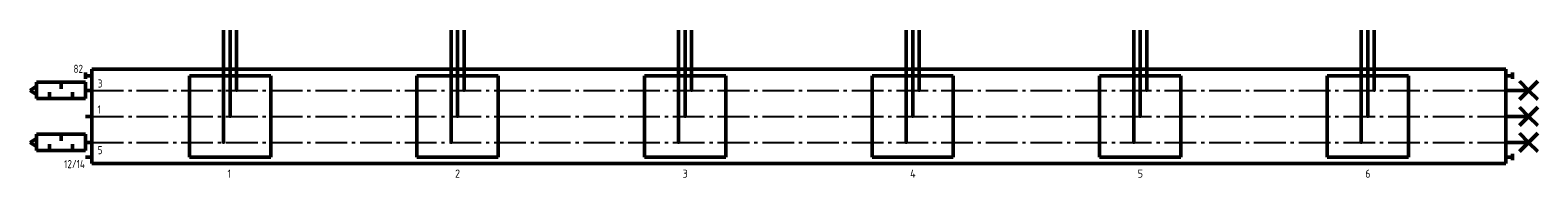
# Model space of a CAD drawing. Header units: millimetres. Extents: x -17 to 447, y -19 to 26.
import ezdxf

# ---------------------------------------------------------------- set-up
doc = ezdxf.new("R2010")
doc.units = ezdxf.units.MM
doc.linetypes.add('AM_DIN_G_W050', pattern=[13.75, 9.75, -1.5, 1, -1.5])
doc.layers.get('0').update_dxf_attribs({"linetype": 'CONTINUOUS'})
for name, color, linetype, lineweight in [('AM_0', 7, 'CONTINUOUS', 50), ('AM_4', 3, 'CONTINUOUS', 25), ('AM_7', 4, 'AM_DIN_G_W050', 25)]:
    doc.layers.add(name, color=color, linetype=linetype, lineweight=lineweight)
doc.styles.get("Standard").update_dxf_attribs({"font": 'ISOCP.SHX', "width": 0.9})

# ---------------------------------------------------------------- blocks, each defined once
blk = doc.blocks.new('h8180')
at = {"linetype": 'Continuous'}
for p, q in [((-17, 1.25), (-19, 0)), ((-19, 0), (-17, -1.25)), ((-17, 2.5), (-17, -2.5)), ((-2, 2.5), (-17, 2.5)), ((-9.5, 2.5), (-9.5, 0.5)), ((-2, -2.5), (-2, 2.5)), ((-2, 0), (0, 0)), ((-17, -2.5), (-2, -2.5)), ((-13, -2.5), (-13, -0.5)), ((-6, -2.5), (-6, -0.5))]:
    blk.add_line(p, q, dxfattribs=at)
blk = doc.blocks.new('h3100')
at = {"const_width": 0.5}
blk.add_lwpolyline([(-0.25, 0, 1), (0.25, 0, 1)], format="xyb", close=True, dxfattribs=at)
blk = doc.blocks.new('h8100')
for points in [[(7, 0), (0, 0)], [(7, 0), (4.171573, 2.828427)], [(7, 0), (4.171573, -2.828427)], [(7, 0), (9.828427, 2.828427)], [(7, 0), (9.828427, -2.828427)]]:
    blk.add_lwpolyline(points)

msp = doc.modelspace()

# ---------------------------------------------------------------- linework, layer by layer
at = {"layer": 'AM_0'}
for p, q in [((42.5, 14.5), (42.5, 26.5)), ((44.5, 14.5), (44.5, 26.5)), ((46.5, 14.5), (46.5, 26.5)), ((112.5, 14.5), (112.5, 26.5)), ((114.5, 14.5), (114.5, 26.5)), ((116.5, 14.5), (116.5, 26.5)), ((182.5, 14.5), (182.5, 26.5)), ((184.5, 14.5), (184.5, 26.5)), ((186.5, 14.5), (186.5, 26.5)), ((252.5, 14.5), (252.5, 26.5)), ((254.5, 14.5), (254.5, 26.5)), ((256.5, 14.5), (256.5, 26.5)), ((322.5, 14.5), (322.5, 26.5)), ((324.5, 14.5), (324.5, 26.5)), ((326.5, 14.5), (326.5, 26.5)), ((392.5, 14.5), (392.5, 26.5)), ((394.5, 14.5), (394.5, 26.5)), ((396.5, 14.5), (396.5, 26.5)), ((2, 14.5), (437, 14.5)), ((2, 14.5), (2, -14.5)), ((42.5, -8), (42.5, 14.5)), ((44.5, 14.5), (44.5, 0)), ((46.5, 8), (46.5, 14.5)), ((112.5, -8), (112.5, 14.5)), ((114.5, 14.5), (114.5, 0)), ((116.5, 8), (116.5, 14.5)), ((182.5, -8), (182.5, 14.5)), ((184.5, 14.5), (184.5, 0)), ((186.5, 8), (186.5, 14.5)), ((252.5, -8), (252.5, 14.5)), ((254.5, 14.5), (254.5, 0)), ((256.5, 8), (256.5, 14.5)), ((322.5, -8), (322.5, 14.5)), ((324.5, 14.5), (324.5, 0)), ((326.5, 8), (326.5, 14.5)), ((392.5, -8), (392.5, 14.5)), ((394.5, 14.5), (394.5, 0)), ((396.5, 8), (396.5, 14.5)), ((437, 14.5), (437, -14.5)), ((0, 12.5), (0, 13.5)), ((2, 12.5), (0, 12.5)), ((0, 12.5), (0, 11.5)), ((32, 12.5), (32, -12.5)), ((32, 12.5), (57, 12.5)), ((57, 12.5), (57, -12.5)), ((102, 12.5), (102, -12.5)), ((102, 12.5), (127, 12.5)), ((127, 12.5), (127, -12.5)), ((172, 12.5), (172, -12.5)), ((172, 12.5), (197, 12.5)), ((197, 12.5), (197, -12.5)), ((242, 12.5), (242, -12.5)), ((242, 12.5), (267, 12.5)), ((267, 12.5), (267, -12.5)), ((312, 12.5), (312, -12.5)), ((312, 12.5), (337, 12.5)), ((337, 12.5), (337, -12.5)), ((382, 12.5), (407, 12.5)), ((382, 12.5), (382, -12.5)), ((407, 12.5), (407, -12.5)), ((437, 12.5), (439, 12.5)), ((439, 12.5), (439, 13.5)), ((439, 12.5), (439, 11.5)), ((2, 0), (0, 0)), ((2, -12.5), (0, -12.5)), ((57, -12.5), (32, -12.5)), ((127, -12.5), (102, -12.5)), ((197, -12.5), (172, -12.5)), ((267, -12.5), (242, -12.5)), ((337, -12.5), (312, -12.5)), ((407, -12.5), (382, -12.5)), ((437, -12.5), (439, -12.5)), ((439, -12.5), (439, -11.5)), ((439, -12.5), (439, -13.5)), ((2, -14.5), (437, -14.5))]:
    msp.add_line(p, q, dxfattribs=at)
at = {"layer": 'AM_7'}
for p, q in [((2, 8), (437, 8)), ((2, 0), (437, 0)), ((2, -8), (437, -8))]:
    msp.add_line(p, q, dxfattribs=at)

# ---------------------------------------------------------------- block references
at = {"layer": 'AM_0', "lineweight": 0}
for name, p in [('h8180', (2, 8)), ('h8100', (437, 8)), ('h3100', (46.5, 8)), ('h3100', (116.5, 8)), ('h3100', (186.5, 8)), ('h3100', (256.5, 8)), ('h3100', (326.5, 8)), ('h3100', (396.5, 8)), ('h3100', (44.5, 0)), ('h3100', (114.5, 0)), ('h3100', (184.5, 0)), ('h3100', (254.5, 0)), ('h3100', (324.5, 0)), ('h3100', (394.5, 0)), ('h8100', (437, 0)), ('h8180', (2, -8)), ('h3100', (42.5, -8)), ('h3100', (112.5, -8)), ('h3100', (182.5, -8)), ('h3100', (252.5, -8)), ('h3100', (322.5, -8)), ('h3100', (392.5, -8)), ('h8100', (437, -8))]:
    msp.add_blockref(name, p, dxfattribs=at)

# ---------------------------------------------------------------- texts
at = {"layer": 'AM_0'}
for s, p in [('1', (43.72, -18.83)), ('2', (113.72, -18.83)), ('3', (183.72, -18.83)), ('4', (253.72, -18.83)), ('5', (323.72, -18.83)), ('6', (393.72, -18.83))]:
    msp.add_text(s, height=2.5, dxfattribs=at).set_placement(p)
at = {"layer": 'AM_4', "char_height": 2.5, "attachment_point": 5}
for s, insert, width in [('82', (-2.2, 14.63), 4.441), ('3', (4.53, 10.12), 4.441), ('1', (4.24, 2.12), 4.441), ('5', (4.52, -10.37), 4.441), ('12/14', (-3.36, -14.66), 6.6806)]:
    msp.add_mtext(s, dxfattribs=dict(at, insert=insert, width=width))

doc.saveas('drawing.dxf')
